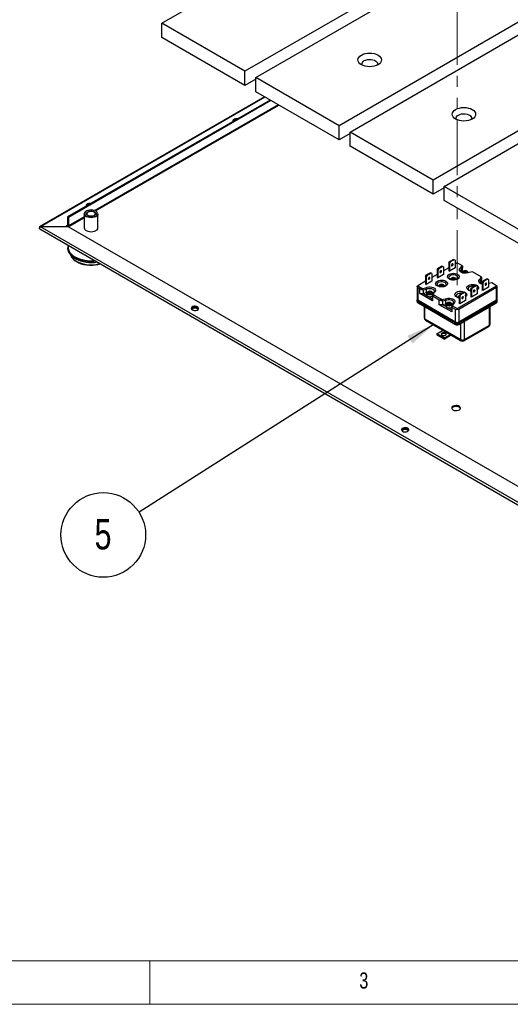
# Model space of a CAD drawing. Header units: millimetres. Extents: x 5 to 415, y 5 to 292.
# Tile 2 of 17: x 95 to 152, y 5 to 119. Entities that reach past the tile are written whole.
import ezdxf

# ---------------------------------------------------------------- set-up
doc = ezdxf.new("R2010")
doc.units = ezdxf.units.MM
doc.linetypes.add('PHANTOM', pattern=[12.7, 6.35, -1.27, 1.27, -1.27, 1.27, -1.27])
doc.layers.add('ZEICHNUNG', color=7, linetype='Continuous')
doc.styles.add('SLDTEXTSTYLE0', font='TXT', dxfattribs={"width": 0.75})
doc.dimstyles.new('SLDDIMSTYLE0', dxfattribs={"dimtxt": 0.18, "dimasz": 3.302, "dimexe": 0, "dimexo": 0.0625, "dimgap": 0, "dimtad": 0, "dimtih": 1, "dimtoh": 1, "dimdec": 0, "dimrnd": 1e-09, "dimzin": 0, "dimdsep": 46, "dimtxsty": 'Standard', "dimsah": 1, "dimcen": 0.09, "dimadec": 0, "dimazin": 0, "dimtfac": 3.302, "dimtdec": 0, "dimtofl": 0, "dimtmove": 0, "dimatfit": 3, "dimfxl": 0, "dimfrac": 2, "dimtolj": 1, "dimtzin": 0, "dimarcsym": 0})

# ---------------------------------------------------------------- blocks, each defined once
blk = doc.blocks.new('SW_NOTE_0_7')
at = {"layer": 'ZEICHNUNG', "color": 0}
blk.add_circle((-4.12, -2.62), 4.88, dxfattribs=at)
at = {"layer": 'ZEICHNUNG', "color": 0, "insert": (-4.15, -0.78), "char_height": 3.5, "attachment_point": 2, "style": 'SLDTEXTSTYLE0'}
blk.add_mtext('5', dxfattribs=at)

msp = doc.modelspace()

# ---------------------------------------------------------------- linework, layer by layer
at = {"color": 7, "linetype": 'Continuous', "lineweight": 25}
for p, q in [((111.38, 118.09), (140.67, 135)), ((150.27, 129.46), (120.97, 112.55)), ((122.24, 111.82), (151.53, 128.73)), ((161.13, 123.19), (131.83, 106.28)), ((133.1, 105.55), (162.39, 122.47)), ((120.97, 112.55), (111.38, 118.09)), ((111.38, 116.46), (111.38, 118.09)), ((171.99, 116.93), (142.69, 100.01)), ((120.97, 110.92), (111.38, 116.46)), ((143.95, 99.29), (173.25, 116.2)), ((120.97, 110.92), (120.97, 112.55)), ((122.24, 111.65), (120.97, 110.92)), ((131.83, 106.28), (122.24, 111.82)), ((122.24, 110.19), (122.24, 111.82)), ((131.83, 104.65), (122.24, 110.19)), ((123.24, 109.61), (97.33, 94.66)), ((123.88, 109.24), (100.53, 95.76)), ((123.98, 109.18), (100.63, 95.7)), ((103.76, 96.46), (124.89, 108.66)), ((131.83, 104.65), (131.83, 106.28)), ((133.1, 105.38), (131.83, 104.65)), ((142.69, 100.01), (133.1, 105.55)), ((133.1, 103.92), (133.1, 105.55)), ((142.69, 98.38), (133.1, 103.92)), ((142.69, 98.38), (142.69, 100.01)), ((143.95, 99.11), (142.69, 98.38)), ((153.55, 93.75), (143.95, 99.29)), ((143.95, 97.65), (143.95, 99.29)), ((153.55, 92.11), (143.95, 97.65)), ((100.63, 95.7), (100.53, 95.76)), ((100.53, 95.76), (100.53, 94.79)), ((100.61, 94.64), (102.46, 95.71)), ((100.63, 95.7), (100.63, 94.73)), ((102.46, 96.11), (102.46, 94.52)), ((104.03, 94.52), (104.03, 96.11)), ((97.32, 94.39), (155.7, 60.69)), ((97.4, 94.65), (100.53, 94.65)), ((97.4, 94.64), (97.4, 94.65)), ((155.77, 60.95), (97.4, 94.64)), ((100.63, 94.64), (97.4, 94.64)), ((100.4, 94.78), (100.35, 94.75)), ((100.35, 94.75), (100.53, 94.65)), ((100.45, 94.75), (100.4, 94.78)), ((100.4, 94.78), (100.4, 94.72)), ((100.53, 94.79), (100.63, 94.73)), ((100.53, 94.65), (100.53, 94.64)), ((100.63, 94.64), (155.77, 62.81)), ((100.8, 91.53), (100.91, 91.39)), ((100.84, 91.48), (100.87, 91.37)), ((145.04, 90.87), (144.59, 90.61)), ((145.12, 90.83), (144.66, 90.57)), ((145.12, 90.83), (145.04, 90.87)), ((145.22, 90.77), (145.12, 90.83)), ((143.15, 89.66), (143.25, 89.84)), ((143.32, 89.8), (143.22, 89.62)), ((143.7, 90.1), (143.25, 89.84)), ((143.25, 89.84), (143.32, 89.8)), ((143.78, 90.06), (143.32, 89.8)), ((143.78, 90.06), (143.7, 90.1)), ((143.88, 90), (143.78, 90.06)), ((143.88, 90), (143.88, 89.12)), ((144.49, 89.91), (143.88, 89.56)), ((144.49, 90.44), (144.59, 90.61)), ((144.56, 90.39), (144.49, 90.44)), ((144.49, 90.44), (144.49, 89.56)), ((144.66, 90.57), (144.56, 90.39)), ((144.56, 90.39), (144.56, 89.52)), ((145.22, 89.9), (144.56, 89.52)), ((144.59, 90.61), (144.66, 90.57)), ((145.22, 90.77), (145.22, 89.9)), ((145.44, 90.47), (145.22, 90.33)), ((145.99, 90.15), (145.44, 90.47)), ((145.87, 89.92), (145.99, 90.15)), ((146, 89.77), (145.87, 89.92)), ((146.05, 89.86), (145.99, 90.15)), ((146.05, 90.12), (145.99, 90.15)), ((146.05, 89.86), (146, 89.77)), ((146, 89.36), (146, 89.77)), ((146.05, 90.12), (146.05, 89.86)), ((146.05, 89.45), (146.05, 89.86)), ((141.81, 88.89), (141.91, 89.07)), ((141.88, 88.85), (141.81, 88.89)), ((141.81, 88.89), (141.81, 88.02)), ((141.98, 89.02), (141.88, 88.85)), ((141.88, 88.85), (141.88, 87.97)), ((142.36, 89.33), (141.91, 89.07)), ((141.91, 89.07), (141.98, 89.02)), ((142.44, 89.28), (141.98, 89.02)), ((142.44, 89.28), (142.36, 89.33)), ((142.54, 89.23), (142.44, 89.28)), ((142.54, 89.23), (142.54, 88.35)), ((143.15, 89.14), (142.54, 88.79)), ((143.22, 89.62), (143.15, 89.66)), ((143.15, 89.66), (143.15, 88.79)), ((143.15, 88.79), (143.22, 88.75)), ((143.22, 89.62), (143.22, 88.75)), ((143.88, 89.12), (143.22, 88.75)), ((144.49, 89.56), (144.56, 89.52)), ((144.66, 88.56), (144.66, 88.54)), ((144.66, 88.54), (144.66, 88.56)), ((144.84, 88.69), (145, 88.69)), ((144.84, 88.59), (144.84, 88.69)), ((144.87, 88.64), (144.87, 88.56)), ((145.02, 88.64), (144.87, 88.64)), ((144.87, 88.51), (144.87, 88.56)), ((145.02, 88.55), (144.87, 88.55)), ((145, 88.69), (145.12, 88.76)), ((145.12, 88.7), (145.02, 88.64)), ((145.02, 88.55), (145.02, 88.64)), ((145.12, 88.61), (145.02, 88.55)), ((145.12, 88.61), (145.12, 88.7)), ((145.12, 88.53), (145.12, 88.61)), ((145.15, 88.75), (145.15, 88.66)), ((145.15, 88.66), (145.31, 88.66)), ((145.16, 88.49), (145.16, 88.56)), ((145.28, 88.64), (145.17, 88.57)), ((145.32, 88.65), (145.19, 88.58)), ((145.37, 88.54), (145.37, 88.56)), ((145.37, 88.56), (145.37, 88.54)), ((146, 89.36), (145.98, 89.34)), ((146, 89.36), (146.05, 89.45)), ((146.02, 89.34), (146.02, 89.33)), ((146.02, 89.33), (146.02, 89.34)), ((146.26, 89.3), (146.13, 89.3)), ((146.2, 89.48), (146.36, 89.48)), ((146.2, 89.38), (146.2, 89.48)), ((146.24, 89.43), (146.24, 89.34)), ((146.38, 89.43), (146.24, 89.43)), ((146.38, 89.34), (146.24, 89.34)), ((146.24, 89.3), (146.24, 89.34)), ((146.28, 89.28), (146.28, 89.28)), ((146.36, 89.48), (146.49, 89.55)), ((146.48, 89.48), (146.38, 89.43)), ((146.38, 89.34), (146.38, 89.43)), ((146.48, 89.4), (146.38, 89.34)), ((146.38, 89.28), (146.38, 89.27)), ((146.47, 89.28), (146.39, 89.28)), ((146.48, 89.4), (146.48, 89.48)), ((146.48, 89.31), (146.48, 89.4)), ((146.52, 89.31), (146.48, 89.31)), ((146.52, 89.54), (146.52, 89.45)), ((146.52, 89.45), (146.67, 89.45)), ((146.52, 89.28), (146.52, 89.34)), ((146.65, 89.43), (146.53, 89.36)), ((146.68, 89.44), (146.56, 89.36)), ((146.74, 89.33), (146.74, 89.34)), ((146.74, 89.34), (146.74, 89.33)), ((147.22, 89.44), (146.83, 89.37)), ((148.21, 88.87), (147.22, 89.44)), ((148.1, 88.64), (148.21, 88.87)), ((148.1, 88.64), (148.22, 88.48)), ((148.21, 88.87), (148.27, 88.58)), ((148.27, 88.83), (148.21, 88.87)), ((148.27, 88.58), (148.22, 88.48)), ((148.27, 88.83), (148.27, 88.58)), ((148.27, 88.17), (148.27, 88.58)), ((148.9, 88.64), (148.45, 88.38)), ((148.98, 88.6), (148.53, 88.34)), ((148.98, 88.6), (148.9, 88.64)), ((149.08, 88.54), (148.98, 88.6)), ((149.08, 88.54), (149.08, 87.67)), ((140.82, 87.79), (140.9, 87.84)), ((140.82, 87.79), (140.82, 86.2)), ((141.81, 88.37), (140.9, 87.84)), ((140.9, 87.84), (141.44, 87.53)), ((140.9, 87.61), (140.9, 86.15)), ((141.16, 87.46), (140.9, 87.61)), ((141.16, 87.46), (141.44, 87.53)), ((141.16, 86.94), (141.16, 87.46)), ((141.16, 87.46), (141.54, 87.34)), ((141.44, 87.53), (141.84, 87.59)), ((141.54, 87.34), (141.44, 87.53)), ((141.91, 87.4), (141.54, 87.34)), ((141.81, 88.02), (141.88, 87.97)), ((141.91, 87.4), (141.84, 87.59)), ((142.54, 88.35), (141.88, 87.97)), ((141.91, 87), (141.91, 87.4)), ((143.29, 87.77), (143.29, 87.76)), ((143.3, 87.76), (143.29, 87.77)), ((143.54, 87.73), (143.4, 87.73)), ((143.47, 87.9), (143.64, 87.9)), ((143.47, 87.81), (143.47, 87.9)), ((143.51, 87.85), (143.51, 87.77)), ((143.65, 87.85), (143.51, 87.85)), ((143.51, 87.73), (143.51, 87.77)), ((143.65, 87.76), (143.51, 87.76)), ((143.55, 87.71), (143.55, 87.7)), ((143.64, 87.9), (143.76, 87.97)), ((143.75, 87.91), (143.65, 87.85)), ((143.65, 87.76), (143.65, 87.85)), ((143.75, 87.82), (143.65, 87.76)), ((143.66, 87.7), (143.65, 87.7)), ((143.74, 87.7), (143.66, 87.7)), ((143.75, 87.83), (143.75, 87.91)), ((143.75, 87.74), (143.75, 87.83)), ((143.79, 87.74), (143.75, 87.74)), ((143.79, 87.97), (143.79, 87.88)), ((143.79, 87.88), (143.94, 87.88)), ((143.79, 87.71), (143.79, 87.77)), ((143.92, 87.85), (143.81, 87.79)), ((143.95, 87.86), (143.83, 87.79)), ((144.01, 87.76), (144.01, 87.77)), ((144.01, 87.77), (144.01, 87.76)), ((144.9, 88.51), (144.76, 88.51)), ((144.91, 88.5), (144.91, 88.49)), ((145.02, 88.49), (145.01, 88.48)), ((145.11, 88.49), (145.02, 88.49)), ((145.16, 88.53), (145.12, 88.53)), ((145.44, 85.22), (149.99, 87.84)), ((149.99, 87.61), (145.65, 85.1)), ((147.01, 87.43), (147.11, 87.61)), ((147.09, 87.39), (147.01, 87.43)), ((147.01, 87.43), (147.01, 86.56)), ((147.19, 87.56), (147.09, 87.39)), ((147.57, 87.87), (147.11, 87.61)), ((147.11, 87.61), (147.19, 87.56)), ((147.64, 87.83), (147.19, 87.56)), ((147.64, 87.83), (147.57, 87.87)), ((147.74, 87.77), (147.64, 87.83)), ((147.74, 87.77), (147.74, 86.89)), ((148.2, 88.06), (148.22, 88.07)), ((148.22, 88.07), (148.22, 88.48)), ((148.22, 88.07), (148.27, 88.17)), ((148.24, 88.06), (148.24, 88.05)), ((148.24, 88.05), (148.24, 88.06)), ((148.37, 88.25), (148.27, 88.31)), ((148.35, 88.21), (148.45, 88.38)), ((148.42, 88.16), (148.35, 88.21)), ((148.35, 88.21), (148.35, 87.33)), ((148.53, 88.34), (148.42, 88.16)), ((148.42, 88.16), (148.42, 87.29)), ((149.08, 87.67), (148.42, 87.29)), ((148.45, 88.38), (148.53, 88.34)), ((148.69, 87.99), (148.67, 87.99)), ((148.7, 88.03), (148.7, 88.06)), ((148.74, 88.03), (148.7, 88.03)), ((148.74, 88.01), (148.74, 88.06)), ((148.77, 88.09), (148.75, 88.08)), ((149.44, 88.16), (149.08, 88.09)), ((149.99, 87.84), (149.44, 88.16)), ((149.99, 87.84), (150.07, 87.79)), ((149.99, 86.15), (149.99, 87.61)), ((150.07, 86.2), (150.07, 87.79)), ((142.62, 86.09), (141.16, 86.94)), ((141.16, 86.94), (141.54, 86.92)), ((141.54, 87.34), (141.54, 86.92)), ((141.54, 86.92), (141.56, 86.94)), ((141.91, 87), (141.56, 86.94)), ((141.56, 86.94), (141.95, 86.71)), ((141.93, 86.98), (141.93, 86.78)), ((141.93, 86.78), (141.95, 86.71)), ((141.99, 86.95), (142.11, 87.02)), ((142.15, 86.93), (142, 86.93)), ((142.17, 86.94), (142.01, 86.94)), ((142.11, 87.11), (142.27, 87.11)), ((142.11, 87.02), (142.11, 87.11)), ((142.15, 87.06), (142.15, 86.98)), ((142.29, 87.06), (142.15, 87.06)), ((142.29, 86.98), (142.15, 86.98)), ((142.15, 86.94), (142.15, 86.98)), ((142.15, 86.84), (142.15, 86.93)), ((142.17, 86.58), (142.62, 86.33)), ((142.29, 86.91), (142.18, 86.85)), ((142.3, 86.91), (142.18, 86.84)), ((142.19, 86.92), (142.19, 86.85)), ((142.27, 87.11), (142.4, 87.18)), ((142.39, 87.12), (142.29, 87.06)), ((142.29, 86.98), (142.29, 87.06)), ((142.39, 87.03), (142.29, 86.98)), ((142.45, 86.91), (142.29, 86.91)), ((142.47, 86.91), (142.3, 86.91)), ((142.39, 87.04), (142.39, 87.12)), ((142.39, 86.95), (142.39, 87.04)), ((142.43, 86.95), (142.39, 86.95)), ((142.42, 87.18), (142.42, 87.09)), ((142.42, 87.09), (142.58, 87.09)), ((142.43, 86.91), (142.43, 86.98)), ((142.56, 87.07), (142.44, 87)), ((142.59, 87.07), (142.47, 87)), ((142.47, 87), (142.47, 86.91)), ((142.62, 86.87), (142.67, 86.97)), ((142.62, 86.87), (142.62, 86.62)), ((142.68, 86.82), (142.62, 86.87)), ((142.68, 86.82), (142.62, 86.62)), ((142.62, 86.62), (142.62, 86.09)), ((143.38, 86.18), (142.62, 86.62)), ((142.65, 86.92), (142.65, 86.98)), ((142.79, 87.04), (142.67, 86.97)), ((142.79, 87.04), (142.68, 86.82)), ((142.68, 86.82), (143.67, 86.24)), ((143.67, 86.24), (144.06, 86.31)), ((144.06, 86.31), (144.13, 86.12)), ((145.52, 86.49), (145.52, 86.47)), ((145.52, 86.47), (145.52, 86.49)), ((145.67, 86.44), (145.62, 86.44)), ((145.67, 86.66), (145.77, 86.84)), ((145.75, 86.62), (145.67, 86.66)), ((145.67, 86.66), (145.67, 85.79)), ((145.85, 86.79), (145.75, 86.62)), ((145.75, 86.62), (145.75, 85.74)), ((146.23, 87.1), (145.77, 86.84)), ((145.77, 86.84), (145.85, 86.79)), ((146.3, 87.05), (145.85, 86.79)), ((146.02, 86.46), (145.99, 86.46)), ((146.04, 86.43), (145.99, 86.42)), ((146.02, 86.42), (146.02, 86.49)), ((146.09, 86.54), (146.03, 86.5)), ((146.3, 87.05), (146.23, 87.1)), ((146.4, 87), (146.3, 87.05)), ((146.4, 87), (146.4, 86.12)), ((146.4, 86.65), (146.4, 86.73)), ((146.88, 87.27), (146.88, 87.26)), ((146.88, 87.26), (146.88, 87.27)), ((147.01, 87.23), (146.99, 87.23)), ((147.09, 86.51), (147.01, 86.56)), ((147.09, 87.39), (147.09, 86.51)), ((147.74, 86.89), (147.09, 86.51)), ((147.33, 87.21), (147.33, 87.21)), ((147.38, 87.21), (147.33, 87.21)), ((147.38, 87.24), (147.34, 87.24)), ((147.38, 87.21), (147.38, 87.27)), ((147.43, 87.31), (147.39, 87.29)), ((148.42, 87.29), (148.35, 87.33)), ((140.82, 86.2), (140.9, 86.15)), ((140.82, 86.12), (140.82, 86)), ((140.9, 86.15), (145.24, 83.64)), ((145.44, 83.53), (140.9, 86.15)), ((145.24, 83.5), (140.9, 86)), ((140.9, 85.89), (140.9, 86)), ((140.9, 85.89), (145.24, 83.38)), ((140.91, 85.87), (145.25, 83.36)), ((140.92, 86.05), (145.27, 83.54)), ((141.65, 85.44), (141.65, 84.12)), ((143.67, 86.24), (143.38, 86.18)), ((143.38, 85.65), (143.38, 86.18)), ((143.76, 86.06), (143.38, 86.18)), ((144.84, 84.81), (143.38, 85.65)), ((143.76, 85.64), (143.38, 85.65)), ((143.67, 86.24), (143.76, 86.06)), ((144.13, 86.12), (143.76, 86.06)), ((143.76, 86.06), (143.76, 85.64)), ((143.76, 85.64), (143.78, 85.65)), ((144.13, 85.71), (143.78, 85.65)), ((143.78, 85.65), (144.17, 85.43)), ((144.13, 85.71), (144.13, 86.12)), ((144.15, 85.7), (144.15, 85.49)), ((144.15, 85.49), (144.17, 85.43)), ((144.21, 85.66), (144.33, 85.74)), ((144.37, 85.65), (144.22, 85.65)), ((144.39, 85.66), (144.23, 85.66)), ((144.33, 85.83), (144.5, 85.83)), ((144.33, 85.74), (144.33, 85.83)), ((144.37, 85.78), (144.37, 85.7)), ((144.51, 85.78), (144.37, 85.78)), ((144.37, 85.66), (144.37, 85.7)), ((144.51, 85.69), (144.37, 85.69)), ((144.37, 85.56), (144.37, 85.65)), ((144.39, 85.3), (144.84, 85.04)), ((144.51, 85.63), (144.4, 85.56)), ((144.53, 85.62), (144.4, 85.55)), ((144.41, 85.64), (144.41, 85.57)), ((144.5, 85.83), (144.62, 85.9)), ((144.61, 85.84), (144.51, 85.78)), ((144.51, 85.69), (144.51, 85.78)), ((144.61, 85.75), (144.51, 85.69)), ((144.67, 85.63), (144.52, 85.63)), ((144.69, 85.62), (144.53, 85.62)), ((144.61, 85.76), (144.61, 85.84)), ((144.61, 85.67), (144.61, 85.76)), ((144.65, 85.67), (144.61, 85.67)), ((144.65, 85.9), (144.65, 85.81)), ((144.65, 85.81), (144.8, 85.81)), ((144.65, 85.63), (144.65, 85.7)), ((144.78, 85.78), (144.66, 85.72)), ((144.81, 85.79), (144.69, 85.72)), ((144.69, 85.72), (144.69, 85.62)), ((144.84, 85.59), (144.89, 85.68)), ((144.84, 85.59), (144.84, 85.33)), ((144.9, 85.53), (144.84, 85.59)), ((144.9, 85.53), (144.84, 85.33)), ((145.24, 85.1), (144.84, 85.33)), ((144.84, 85.33), (144.84, 84.81)), ((144.87, 85.64), (144.87, 85.7)), ((145.02, 85.76), (144.89, 85.68)), ((145.02, 85.76), (144.9, 85.53)), ((144.9, 85.53), (145.44, 85.22)), ((149.99, 86.15), (145.44, 83.53)), ((145.44, 85.22), (145.44, 85.12)), ((145.62, 83.54), (149.97, 86.05)), ((145.64, 83.36), (149.98, 85.87)), ((145.65, 83.64), (149.99, 86.15)), ((149.99, 86), (145.65, 83.5)), ((145.65, 83.38), (149.99, 85.89)), ((145.75, 85.74), (145.67, 85.79)), ((146.4, 86.12), (145.75, 85.74)), ((149.16, 85.38), (146.28, 83.72)), ((149.16, 83.28), (149.16, 85.38)), ((149.24, 83.39), (149.24, 85.44)), ((150.07, 86.2), (149.99, 86.15)), ((149.99, 86.15), (150.07, 86.2)), ((149.99, 85.89), (149.99, 86)), ((150.07, 86), (150.07, 86.12)), ((141.73, 84.01), (145.87, 81.62)), ((145.24, 83.64), (145.24, 85.1)), ((145.65, 85.1), (145.65, 83.64)), ((141.79, 83.88), (145.93, 81.48)), ((145.24, 83.38), (145.24, 83.5)), ((145.44, 83.53), (145.44, 83.53)), ((145.65, 83.38), (145.65, 83.5)), ((146.22, 81.48), (149.1, 83.15)), ((146.28, 81.62), (146.28, 83.72)), ((146.28, 81.62), (149.16, 83.28)), ((143.12, 82.3), (143.82, 82.7)), ((143.12, 82.3), (143.12, 82.18)), ((143.98, 81.81), (143.12, 82.3)), ((143.12, 82.18), (143.98, 81.69)), ((143.98, 81.81), (144.68, 82.21)), ((144.69, 82.1), (143.98, 81.69)), ((143.98, 81.69), (143.98, 81.81))]:
    msp.add_line(p, q, dxfattribs=at)
at = {"color": 7, "linetype": 'PHANTOM', "lineweight": 18}
msp.add_line((145.44, 132.34), (145.44, 87.84), dxfattribs=at)
at = {"color": 8, "linetype": 'Continuous', "lineweight": 25}
for p, q in [((97.4, 94.65), (123.28, 109.59)), ((124.82, 108.7), (103.67, 96.49)), ((102.46, 95.79), (100.63, 94.73)), ((100.53, 94.79), (100.45, 94.75)), ((100.45, 94.75), (100.45, 94.69)), ((144.72, 88.52), (144.84, 88.59)), ((144.87, 88.56), (144.8, 88.51)), ((145.24, 88.61), (145.12, 88.61)), ((145.19, 88.58), (145.19, 88.5)), ((146.08, 89.31), (146.2, 89.38)), ((146.24, 89.34), (146.16, 89.3)), ((146.24, 89.29), (146.16, 89.29)), ((146.24, 89.28), (146.24, 89.29)), ((146.6, 89.4), (146.48, 89.4)), ((146.56, 89.36), (146.56, 89.29)), ((143.35, 87.74), (143.47, 87.81)), ((143.51, 87.77), (143.43, 87.73)), ((143.51, 87.72), (143.43, 87.72)), ((143.51, 87.71), (143.51, 87.72)), ((143.87, 87.83), (143.75, 87.83)), ((143.83, 87.79), (143.83, 87.71)), ((144.88, 88.51), (144.8, 88.51)), ((144.88, 88.49), (144.88, 88.51)), ((148.3, 88.03), (148.35, 88.06)), ((142.15, 86.98), (142.07, 86.94)), ((142.51, 87.04), (142.39, 87.04)), ((145.58, 86.45), (145.67, 86.51)), ((145.67, 86.44), (145.65, 86.44)), ((145.67, 86.45), (145.66, 86.44)), ((146.09, 86.54), (146.05, 86.54)), ((146.09, 86.53), (146.05, 86.51)), ((146.05, 86.51), (146.05, 86.44)), ((146.94, 87.24), (147.01, 87.28)), ((147.43, 87.33), (147.41, 87.33)), ((147.43, 87.3), (147.42, 87.29)), ((147.42, 87.29), (147.42, 87.26)), ((141.73, 84.01), (141.73, 85.39)), ((144.37, 85.7), (144.29, 85.66)), ((144.73, 85.76), (144.61, 85.76)), ((149.16, 85.38), (149.16, 85.39)), ((145.87, 81.62), (145.87, 83.5)), ((146.28, 83.72), (146.28, 83.73))]:
    msp.add_line(p, q, dxfattribs=at)
at = {"color": 7, "linetype": 'Continuous', "lineweight": 18}
for p, q in [((10, 10), (410, 10)), ((110, 10), (110, 5)), ((5, 5), (415, 5))]:
    msp.add_line(p, q, dxfattribs=at)
at = {"color": 7, "linetype": 'Continuous', "lineweight": 25, "flags": 128}
for points in [[(136.33, 113.31), (136.12, 113.21), (135.89, 113.14), (135.63, 113.1), (135.37, 113.08), (135.1, 113.1), (134.85, 113.14), (134.61, 113.21), (134.41, 113.31), (134.24, 113.43), (134.11, 113.56), (134.04, 113.71), (134.01, 113.86), (134.04, 114.02), (134.11, 114.16), (134.24, 114.3), (134.41, 114.42), (134.61, 114.52), (134.85, 114.59), (135.1, 114.63), (135.37, 114.65), (135.63, 114.63), (135.89, 114.59), (136.12, 114.52), (136.33, 114.42), (136.5, 114.3), (136.62, 114.16), (136.7, 114.02), (136.73, 113.86), (136.7, 113.71), (136.62, 113.56), (136.5, 113.43), (136.33, 113.31)], [(134.52, 113.25), (134.49, 113.32), (134.48, 113.44), (134.52, 113.57), (134.6, 113.68), (134.74, 113.78), (134.91, 113.85), (135.1, 113.9), (135.31, 113.93), (135.53, 113.92), (135.73, 113.88), (135.92, 113.82), (136.07, 113.73), (136.18, 113.62), (136.25, 113.51), (136.26, 113.38), (136.22, 113.26), (136.22, 113.25)], [(147.19, 107.04), (146.98, 106.94), (146.75, 106.87), (146.49, 106.83), (146.23, 106.81), (145.96, 106.83), (145.71, 106.87), (145.47, 106.94), (145.27, 107.04), (145.1, 107.16), (144.97, 107.3), (144.9, 107.44), (144.87, 107.6), (144.9, 107.75), (144.97, 107.89), (145.1, 108.03), (145.27, 108.15), (145.47, 108.25), (145.71, 108.32), (145.96, 108.36), (146.23, 108.38), (146.49, 108.36), (146.75, 108.32), (146.98, 108.25), (147.19, 108.15), (147.36, 108.03), (147.48, 107.89), (147.56, 107.75), (147.58, 107.6), (147.56, 107.44), (147.48, 107.3), (147.36, 107.16), (147.19, 107.04)], [(120.12, 107.07), (120.05, 107.08), (119.9, 107.07), (119.77, 107.04), (119.66, 106.97), (119.6, 106.9), (119.59, 106.81), (119.6, 106.77)], [(145.38, 106.98), (145.35, 107.05), (145.34, 107.17), (145.38, 107.3), (145.46, 107.41), (145.6, 107.51), (145.77, 107.58), (145.96, 107.64), (146.17, 107.66), (146.39, 107.65), (146.59, 107.61), (146.78, 107.55), (146.93, 107.46), (147.04, 107.35), (147.11, 107.24), (147.12, 107.11), (147.08, 106.99), (147.08, 106.98)], [(103.2, 97.3), (103.13, 97.31), (102.98, 97.3), (102.85, 97.27), (102.74, 97.21), (102.68, 97.13), (102.67, 97.04), (102.68, 97)], [(102.54, 96.01), (102.6, 95.93), (102.72, 95.85), (102.87, 95.78), (103.05, 95.74), (103.25, 95.72), (103.44, 95.74), (103.62, 95.78), (103.77, 95.85), (103.89, 95.93), (103.93, 95.98)], [(102.86, 96.37), (103, 96.43), (103.16, 96.46), (103.33, 96.46), (103.49, 96.43), (103.63, 96.37), (103.73, 96.29), (103.78, 96.2), (103.78, 96.1), (103.73, 96.01), (103.63, 95.93), (103.49, 95.87), (103.33, 95.84), (103.16, 95.84), (103, 95.87), (102.86, 95.93), (102.76, 96.01), (102.71, 96.1), (102.71, 96.2), (102.76, 96.29), (102.86, 96.37)], [(102.9, 96.31), (102.8, 96.23), (102.76, 96.14), (102.76, 96.05), (102.82, 95.96), (102.88, 95.92)], [(103.61, 95.92), (103.65, 95.94), (103.72, 96.03), (103.74, 96.12), (103.71, 96.21), (103.62, 96.29), (103.5, 96.35), (103.35, 96.39), (103.18, 96.39), (103.03, 96.37), (102.9, 96.31)], [(102.69, 94.2), (102.85, 94.12), (103.04, 94.08), (103.25, 94.06), (103.45, 94.08), (103.64, 94.12), (103.8, 94.2), (103.93, 94.29), (104, 94.4), (104.03, 94.52)], [(103.81, 90.65), (103.57, 90.62), (103.2, 90.61), (102.83, 90.63), (102.46, 90.68), (102.11, 90.76), (101.79, 90.86), (101.49, 90.99), (101.23, 91.14), (101, 91.32), (100.82, 91.5), (100.69, 91.71), (100.6, 91.92), (100.57, 92.13), (100.57, 92.22)], [(100.87, 91.37), (100.88, 91.36), (100.9, 91.31)], [(144.8, 90.18), (144.81, 90.14), (144.82, 90.12), (144.85, 90.12), (144.89, 90.13), (144.92, 90.16), (144.95, 90.2), (144.97, 90.24), (144.98, 90.28), (144.97, 90.32), (144.95, 90.34), (144.92, 90.35), (144.89, 90.34), (144.85, 90.31), (144.82, 90.27), (144.81, 90.22), (144.8, 90.18)], [(146.83, 89.37), (146.68, 89.31), (146.5, 89.28), (146.31, 89.27), (146.13, 89.3), (145.97, 89.35), (145.84, 89.43), (145.75, 89.52), (145.7, 89.63), (145.71, 89.73), (145.77, 89.84), (145.87, 89.92)], [(142.12, 88.63), (142.13, 88.6), (142.15, 88.58), (142.18, 88.57), (142.21, 88.58), (142.25, 88.61), (142.28, 88.65), (142.3, 88.7), (142.3, 88.74), (142.3, 88.78), (142.28, 88.8), (142.25, 88.8), (142.21, 88.79), (142.18, 88.76), (142.15, 88.72), (142.13, 88.68), (142.12, 88.63)], [(143.46, 89.41), (143.47, 89.37), (143.49, 89.35), (143.52, 89.34), (143.55, 89.35), (143.59, 89.38), (143.61, 89.42), (143.63, 89.47), (143.64, 89.51), (143.63, 89.55), (143.61, 89.57), (143.59, 89.58), (143.55, 89.56), (143.52, 89.54), (143.49, 89.5), (143.47, 89.45), (143.46, 89.41)], [(144.54, 89.15), (144.68, 89.22), (144.85, 89.26), (145.04, 89.27), (145.22, 89.25), (145.39, 89.2), (145.53, 89.13), (145.63, 89.04), (145.68, 88.94), (145.69, 88.84), (145.65, 88.73), (145.56, 88.64), (145.43, 88.56), (145.26, 88.51), (145.08, 88.49), (144.9, 88.49), (144.72, 88.52), (144.57, 88.58), (144.45, 88.66), (144.37, 88.76), (144.34, 88.86), (144.36, 88.97), (144.42, 89.07), (144.54, 89.15)], [(145.44, 88.57), (145.49, 88.62), (145.54, 88.71), (145.54, 88.81), (145.49, 88.9), (145.39, 88.98), (145.26, 89.04), (145.1, 89.07), (144.93, 89.07), (144.77, 89.04), (144.64, 88.98)], [(148.35, 88.02), (148.19, 88.07), (148.06, 88.14), (147.97, 88.24), (147.93, 88.34), (147.93, 88.45), (147.99, 88.55), (148.1, 88.64)], [(141.84, 87.59), (141.99, 87.65), (142.17, 87.69), (142.35, 87.69), (142.53, 87.67), (142.7, 87.61), (142.83, 87.54), (142.92, 87.44), (142.96, 87.34), (142.96, 87.23), (142.9, 87.13), (142.79, 87.04)], [(142.67, 86.97), (142.77, 87.04), (142.82, 87.14), (142.82, 87.23), (142.77, 87.33), (142.67, 87.4), (142.53, 87.46), (142.37, 87.49), (142.2, 87.49), (142.04, 87.46), (141.91, 87.4)], [(143.17, 88.37), (143.32, 88.43), (143.49, 88.47), (143.67, 88.48), (143.86, 88.46), (144.02, 88.42), (144.16, 88.35), (144.26, 88.26), (144.32, 88.16), (144.33, 88.05), (144.28, 87.95), (144.19, 87.85), (144.06, 87.78), (143.9, 87.72), (143.72, 87.7), (143.54, 87.7), (143.36, 87.74), (143.21, 87.79), (143.08, 87.87), (143, 87.97), (142.97, 88.08), (142.99, 88.18), (143.06, 88.28), (143.17, 88.37)], [(144.08, 87.78), (144.13, 87.83), (144.18, 87.92), (144.18, 88.02), (144.13, 88.11), (144.03, 88.19), (143.89, 88.25), (143.74, 88.28), (143.57, 88.28), (143.41, 88.25), (143.27, 88.19)], [(147.01, 87.22), (146.95, 87.24), (146.79, 87.3), (146.67, 87.38), (146.59, 87.48), (146.56, 87.58), (146.58, 87.69), (146.65, 87.79), (146.76, 87.87)], [(146.76, 87.87), (146.91, 87.94), (147.08, 87.97), (147.26, 87.99), (147.44, 87.97), (147.61, 87.92), (147.75, 87.85), (147.85, 87.76), (147.91, 87.66), (147.91, 87.55), (147.87, 87.45), (147.78, 87.36), (147.74, 87.33)], [(148.66, 87.95), (148.67, 87.91), (148.69, 87.89), (148.72, 87.88), (148.75, 87.9), (148.79, 87.92), (148.82, 87.96), (148.84, 88.01), (148.84, 88.05), (148.84, 88.09), (148.82, 88.11), (148.79, 88.12), (148.75, 88.11), (148.72, 88.08), (148.69, 88.04), (148.67, 87.99), (148.66, 87.95)], [(148.74, 88), (148.72, 88), (148.67, 87.99)], [(142.54, 86.84), (142.42, 86.79), (142.29, 86.78), (142.15, 86.79), (142.04, 86.84), (141.96, 86.9), (141.93, 86.98)], [(142.4, 87.18), (142.31, 87.2), (142.22, 87.19), (142.13, 87.17), (142.06, 87.14), (142.01, 87.1), (141.97, 87.05), (141.97, 87), (141.99, 86.95)], [(142.65, 86.98), (142.62, 86.9), (142.54, 86.84)], [(144.06, 86.31), (144.21, 86.37), (144.39, 86.4), (144.58, 86.41), (144.76, 86.38), (144.92, 86.33), (145.05, 86.26), (145.14, 86.16), (145.19, 86.06), (145.18, 85.95), (145.12, 85.85), (145.02, 85.76)], [(145.67, 86.43), (145.58, 86.45), (145.43, 86.51), (145.31, 86.59), (145.23, 86.69), (145.2, 86.79), (145.21, 86.9), (145.28, 87), (145.39, 87.08)], [(145.39, 87.08), (145.54, 87.15), (145.71, 87.19), (145.9, 87.2), (146.08, 87.18), (146.25, 87.13), (146.39, 87.06), (146.49, 86.97), (146.54, 86.87), (146.55, 86.77), (146.51, 86.66), (146.41, 86.57), (146.4, 86.56)], [(145.99, 86.4), (145.99, 86.37), (146.01, 86.35), (146.04, 86.34), (146.08, 86.35), (146.11, 86.38), (146.14, 86.42), (146.16, 86.46), (146.17, 86.51), (146.16, 86.55), (146.14, 86.57), (146.11, 86.57), (146.08, 86.56), (146.04, 86.53), (146.01, 86.49), (145.99, 86.45), (145.99, 86.4)], [(147.32, 87.18), (147.33, 87.14), (147.35, 87.12), (147.38, 87.11), (147.41, 87.12), (147.45, 87.15), (147.48, 87.19), (147.5, 87.24), (147.51, 87.28), (147.5, 87.32), (147.48, 87.34), (147.45, 87.35), (147.41, 87.33), (147.38, 87.31), (147.35, 87.27), (147.33, 87.22), (147.32, 87.18)], [(114.91, 85.05), (115.03, 85), (115.18, 84.98), (115.33, 84.99), (115.46, 85.02), (115.57, 85.08), (115.63, 85.16), (115.64, 85.25), (115.6, 85.33), (115.52, 85.4), (115.4, 85.45), (115.25, 85.47), (115.11, 85.47), (114.97, 85.43), (114.86, 85.37), (114.8, 85.29), (114.79, 85.21), (114.83, 85.12), (114.91, 85.05)], [(115.63, 85.17), (115.6, 85.21), (115.52, 85.28), (115.4, 85.33), (115.25, 85.36), (115.11, 85.35), (114.97, 85.31), (114.86, 85.25), (114.8, 85.17), (114.8, 85.17)], [(115.52, 85.27), (115.6, 85.2), (115.63, 85.16)], [(140.9, 86), (140.86, 86.03), (140.84, 86.06), (140.82, 86.09), (140.82, 86.12), (140.82, 86.15), (140.84, 86.18), (140.84, 86.19)], [(144.89, 85.68), (144.99, 85.76), (145.04, 85.85), (145.04, 85.95), (144.99, 86.04), (144.89, 86.12), (144.75, 86.18), (144.59, 86.21), (144.43, 86.21), (144.27, 86.18), (144.13, 86.12)], [(144.76, 85.55), (144.65, 85.51), (144.51, 85.49), (144.37, 85.51), (144.26, 85.55), (144.18, 85.62), (144.15, 85.7)], [(144.62, 85.9), (144.53, 85.91), (144.44, 85.91), (144.36, 85.89), (144.28, 85.86), (144.23, 85.82), (144.2, 85.77), (144.19, 85.72), (144.21, 85.66)], [(144.87, 85.7), (144.84, 85.62), (144.76, 85.55)], [(143.7, 82.37), (143.64, 82.32), (143.62, 82.26), (143.64, 82.19), (143.7, 82.14), (143.79, 82.1), (143.9, 82.09), (144.01, 82.1), (144.11, 82.14), (144.17, 82.19), (144.19, 82.26), (144.17, 82.32), (144.11, 82.37), (144.01, 82.41), (143.9, 82.42), (143.79, 82.41), (143.7, 82.37)], [(143.64, 82.2), (143.64, 82.2), (143.7, 82.26)], [(144.96, 73.52), (145.1, 73.46), (145.26, 73.44), (145.42, 73.44), (145.58, 73.48), (145.71, 73.54), (145.79, 73.62), (145.83, 73.71), (145.8, 73.81), (145.73, 73.9), (145.61, 73.97), (145.46, 74.01), (145.3, 74.02), (145.13, 74), (144.99, 73.95), (144.88, 73.88), (144.82, 73.79), (144.82, 73.69), (144.86, 73.6), (144.96, 73.52)], [(145.68, 73.82), (145.54, 73.87), (145.38, 73.9), (145.21, 73.9), (145.06, 73.86), (144.93, 73.8), (144.85, 73.72), (144.82, 73.67)], [(145.82, 73.67), (145.77, 73.74), (145.68, 73.82)], [(139.16, 71.06), (139.28, 71.01), (139.42, 70.98), (139.57, 70.99), (139.71, 71.03), (139.81, 71.09), (139.87, 71.17), (139.89, 71.25), (139.85, 71.34), (139.76, 71.41), (139.64, 71.46), (139.5, 71.48), (139.35, 71.47), (139.21, 71.43), (139.11, 71.37), (139.05, 71.3), (139.03, 71.21), (139.07, 71.13), (139.16, 71.06)], [(139.88, 71.17), (139.85, 71.22), (139.76, 71.29), (139.64, 71.34), (139.5, 71.36), (139.35, 71.35), (139.21, 71.32), (139.11, 71.26), (139.05, 71.18), (139.04, 71.17)], [(139.76, 71.28), (139.85, 71.21), (139.87, 71.17)]]:
    msp.add_lwpolyline(points, dxfattribs=at)
at = {"color": 8, "linetype": 'Continuous', "lineweight": 25, "flags": 128}
for points in [[(103.93, 95.98), (103.96, 96.04), (103.99, 96.15), (103.96, 96.26), (103.89, 96.36), (103.77, 96.45), (103.62, 96.52), (103.44, 96.56), (103.25, 96.58), (103.05, 96.56), (102.87, 96.52), (102.72, 96.45)], [(104.03, 96.11), (104, 96), (103.93, 95.89), (103.8, 95.79), (103.64, 95.72), (103.45, 95.68), (103.25, 95.66), (103.04, 95.68), (102.85, 95.72), (102.69, 95.79), (102.57, 95.89), (102.49, 96), (102.46, 96.11)], [(102.72, 96.45), (102.6, 96.36), (102.53, 96.26), (102.5, 96.15), (102.53, 96.04), (102.54, 96.01)], [(100.63, 92.48), (100.6, 92.32), (100.61, 92.11), (100.67, 91.89), (100.77, 91.69), (100.93, 91.5), (101.13, 91.32), (101.37, 91.16)], [(145.12, 88.76), (145.04, 88.77), (144.95, 88.77), (144.86, 88.75), (144.79, 88.72), (144.73, 88.67), (144.7, 88.63), (144.69, 88.57), (144.71, 88.53)], [(146.49, 89.55), (146.4, 89.56), (146.31, 89.55), (146.22, 89.53), (146.15, 89.5), (146.1, 89.46), (146.07, 89.41), (146.06, 89.36), (146.07, 89.31)], [(143.76, 87.97), (143.67, 87.98), (143.58, 87.98), (143.5, 87.96), (143.42, 87.93), (143.37, 87.89), (143.34, 87.84), (143.33, 87.79), (143.35, 87.74)], [(145.67, 86.66), (145.65, 86.65), (145.59, 86.6), (145.56, 86.56), (145.55, 86.5), (145.57, 86.46)]]:
    msp.add_lwpolyline(points, dxfattribs=at)
at = {"color": 7, "linetype": 'Continuous', "lineweight": 25}
for centre, radius, start, end in [((119.93, 106.57), 0.386, 89.6595, 148.5021), ((119.93, 106.55), 0.391, 93.5595, 146.4351), ((103.01, 96.8), 0.386, 89.6595, 148.5021), ((103.01, 96.78), 0.391, 93.5595, 146.4351), ((102.85, 96.08), 0.394, 114.3096, 174.3702), ((100.48, 94.79), 0.046, 230.7967, 9.214), ((100.48, 94.73), 0.145, 323.379, 2.9998), ((102.85, 94.55), 0.394, 185.6298, 245.6904), ((102.28, 92.49), 1.76, 218.7786, 241.2592), ((103.25, 94.47), 3.96, 242.7736, 280.1047), ((144.72, 90.33), 0.18, 294.7913, 5.214), ((146.08, 89.55), 0.23, 110.4505, 237.0799), ((142.05, 88.78), 0.18, 294.7914, 5.214), ((143.39, 89.56), 0.18, 294.7914, 5.214), ((144.72, 88.76), 0.23, 110.4505, 237.0799), ((145.09, 88.46), 0.299, 42.6642, 77.3412), ((146.45, 89.25), 0.299, 42.6642, 77.3412), ((143.35, 87.98), 0.23, 110.4505, 237.0799), ((143.72, 87.67), 0.299, 42.6642, 77.3412), ((146.94, 87.48), 0.23, 110.4505, 237.0799), ((147.24, 86.95), 0.835, 79.1955, 117.0925), ((147.58, 87.48), 0.191, 327.2566, 32.7434), ((148.3, 88.27), 0.23, 110.4505, 237.0799), ((148.59, 88.1), 0.18, 294.7913, 5.2141), ((142.29, 86.26), 0.828, 82.9418, 117.1571), ((142.22, 87.13), 0.299, 222.6642, 257.3412), ((142.29, 87.03), 0.467, 254.8456, 313.7609), ((142.29, 87.32), 0.499, 257.4814, 297.2091), ((142.36, 86.89), 0.299, 42.6642, 77.3412), ((142.47, 87.01), 0.138, 289.8617, 27.8453), ((145.58, 86.69), 0.23, 110.4505, 237.0799), ((145.88, 86.16), 0.835, 79.1955, 117.0925), ((145.91, 86.55), 0.18, 294.7914, 5.214), ((147.25, 87.32), 0.18, 294.7914, 5.214), ((115.22, 84.8), 0.554, 57.8895, 139.6788), ((115.22, 84.66), 0.582, 50.19, 129.81), ((140.96, 86.02), 0.144, 185.6948, 245.6253), ((140.95, 86), 0.0549, 122.6055, 177.3945), ((140.92, 85.89), 0.0171, 172.7442, 235.9436), ((144.51, 84.98), 0.828, 82.9418, 117.1571), ((144.44, 85.85), 0.299, 222.6642, 257.3412), ((144.52, 85.75), 0.467, 254.8456, 313.7609), ((144.51, 86.04), 0.499, 257.4814, 297.2091), ((144.58, 85.6), 0.299, 42.6642, 77.3412), ((144.69, 85.73), 0.138, 289.8617, 27.8453), ((149.94, 86), 0.0549, 2.6055, 57.3945), ((149.97, 85.89), 0.0176, 305.0133, 6.2988), ((149.95, 86.12), 0.123, 290.2153, 32.5318), ((149.93, 86.02), 0.144, 294.3747, 354.3052), ((141.93, 84.12), 0.286, 180, 240.0027), ((145.3, 83.49), 0.0549, 122.6055, 177.3945), ((145.44, 83.89), 0.439, 242.6097, 297.3903), ((145.44, 83.77), 0.439, 242.6097, 297.3903), ((145.26, 83.38), 0.018, 245.6929, 305.6176), ((145.44, 83.88), 0.384, 242.6097, 297.3903), ((145.44, 83.71), 0.384, 242.6097, 297.3903), ((145.59, 83.49), 0.0549, 2.6055, 57.3945), ((145.63, 83.38), 0.018, 234.3824, 294.3071), ((148.96, 83.39), 0.286, 299.9973, 0), ((143.9, 81.95), 0.369, 43.132, 122.7034), ((144.58, 82.27), 0.204, 301.8805, 329.1942), ((146.08, 82.01), 0.439, 242.6097, 297.3903), ((146.08, 81.73), 0.286, 240.0027, 299.9973), ((139.47, 70.81), 0.554, 57.8895, 139.6788), ((139.46, 70.66), 0.582, 50.19, 129.81)]:
    msp.add_arc(centre, radius, start, end, dxfattribs=at)
at = {"color": 8, "linetype": 'Continuous', "lineweight": 25}
for centre, radius, start, end in [((102.2, 91.93), 1.44, 205.6619, 242.7831), ((103.23, 94.75), 4.04, 242.6567, 276.188), ((103.26, 94.03), 3.79, 242.9586, 285.5878), ((145.22, 88.58), 0.114, 329.348, 33.2968), ((146.59, 89.37), 0.114, 329.348, 33.2968), ((143.86, 87.8), 0.114, 329.348, 33.2968), ((147.06, 87.3), 0.138, 109.9533, 205.3507), ((148.41, 88.09), 0.131, 119.5266, 206.6367), ((140.97, 86.15), 0.115, 169.5289, 247.533), ((149.92, 86.15), 0.113, 291.4007, 11.5373), ((141.79, 84.14), 0.144, 185.6948, 245.6253), ((141.87, 83.99), 0.137, 172.7442, 235.9436), ((145.26, 83.38), 0.0171, 172.7442, 235.9436), ((145.63, 83.38), 0.0176, 305.0133, 6.2988), ((149.02, 83.26), 0.141, 305.0133, 6.2988), ((149.1, 83.41), 0.144, 294.3747, 354.3052), ((146.01, 81.6), 0.137, 172.7442, 235.9436), ((146.14, 81.6), 0.141, 305.0133, 6.2988)]:
    msp.add_arc(centre, radius, start, end, dxfattribs=at)
at = {"color": 7, "linetype": 'Continuous', "lineweight": 25}
for centre, major_axis, ratio, start_param, end_param in [((144.84, 88.66), (0.0317, -0.0317), 0.517687, 0.477697, 2.048493), ((144.84, 88.56), (0.033, -0.0191), 0.717483, 0.39274, 1.963536), ((145, 88.66), (-0.0095, 0.0356), 0.317858, 4.012029, 5.582825), ((145.15, 88.75), (0.033, 0.0571), 0.239187, 1.459685, 2.748853), ((145.15, 88.63), (0.0317, 0.0317), 0.517687, 1.0931, 2.663896), ((145.19, 88.55), (0.033, -0.0191), 0.717483, 1.963536, 3.534332), ((145.35, 88.63), (0.0859, 0.023), 0.317858, 1.767468, 2.271156), ((146.2, 89.45), (0.0317, -0.0317), 0.517687, 0.477697, 2.048493), ((146.2, 89.35), (0.033, -0.0191), 0.717483, 0.39274, 1.963536), ((146.24, 89.26), (0.0317, 0.0317), 0.517687, 5.805489, 7.376285), ((146.36, 89.45), (-0.0095, 0.0356), 0.317858, 4.012029, 5.582825), ((146.39, 89.24), (-0.0095, 0.0356), 0.317858, 5.582825, 6.368142), ((146.52, 89.53), (0.033, 0.0571), 0.239187, 1.459685, 2.748853), ((146.52, 89.42), (0.0317, 0.0317), 0.517687, 1.0931, 2.663896), ((146.56, 89.33), (0.033, -0.0191), 0.717483, 1.963536, 3.534332), ((146.71, 89.42), (0.0859, 0.023), 0.317858, 1.767468, 2.271156), ((141.1, 87.96), (0.202, 0.35), 0.577335, 2.356235, 3.141633), ((143.47, 87.87), (0.0317, -0.0317), 0.517687, 0.477697, 2.048493), ((143.47, 87.78), (0.033, -0.0191), 0.717483, 0.39274, 1.963536), ((143.51, 87.69), (0.0317, 0.0317), 0.517687, 5.805489, 7.376285), ((143.64, 87.87), (-0.0095, 0.0356), 0.317858, 4.012029, 5.582825), ((143.67, 87.67), (-0.0095, 0.0356), 0.317858, 5.582825, 6.368142), ((143.79, 87.96), (0.033, 0.0571), 0.239187, 1.459685, 2.748853), ((143.79, 87.85), (0.0317, 0.0317), 0.517687, 1.0931, 2.663896), ((143.83, 87.76), (0.033, -0.0191), 0.717483, 1.963536, 3.534332), ((143.98, 87.85), (0.0859, 0.023), 0.317858, 1.767468, 2.271156), ((144.88, 88.48), (0.0317, 0.0317), 0.517687, 5.805489, 7.376285), ((145.03, 88.45), (-0.0095, 0.0356), 0.317858, 5.582825, 6.368142), ((148.78, 88.05), (0.033, -0.0191), 0.717483, 2.333706, 3.534332), ((149.79, 87.96), (-0.202, 0.35), 0.577335, 3.141552, 3.92695), ((142.29, 87.04), (0.253, 0.437), 0.577335, 2.690606, 3.59266), ((141.96, 86.9), (0.0859, 0.023), 0.317858, 0.870436, 1.204211), ((142.11, 87.08), (0.0317, -0.0317), 0.517687, 0.477697, 2.048493), ((142.11, 86.99), (0.033, -0.0191), 0.717483, 0.39274, 1.963536), ((142.15, 86.9), (0.0317, 0.0317), 0.517687, 5.805489, 7.376285), ((142.15, 86.79), (0.033, 0.0571), 0.239187, 0.39274, 0.896428), ((142.27, 87.08), (-0.0095, 0.0356), 0.317858, 4.012029, 5.582825), ((142.3, 86.88), (-0.0095, 0.0356), 0.317858, 5.582825, 6.368142), ((142.42, 87.17), (0.033, 0.0571), 0.239187, 1.459685, 2.748853), ((142.42, 87.06), (0.0317, 0.0317), 0.517687, 1.0931, 2.663896), ((142.47, 86.97), (0.033, -0.0191), 0.717483, 1.963536, 3.534332), ((142.47, 86.88), (-0.0317, 0.0317), 0.517687, 5.190086, 5.805489), ((142.62, 87.06), (0.0859, 0.023), 0.317858, 1.767468, 2.271156), ((146.05, 86.48), (0.033, -0.0191), 0.717483, 1.963536, 3.534332), ((147.42, 87.26), (0.033, -0.0191), 0.717483, 1.963536, 3.534332), ((141.1, 86.03), (0.286, -0.165), 0.00007, 2.356235, 3.141633), ((144.51, 85.76), (0.253, 0.437), 0.577335, 2.690606, 3.59266), ((144.18, 85.62), (0.0859, 0.023), 0.317858, 0.870436, 1.204211), ((144.33, 85.8), (0.0317, -0.0317), 0.517687, 0.477697, 2.048493), ((144.33, 85.71), (0.033, -0.0191), 0.717483, 0.39274, 1.963536), ((144.37, 85.62), (0.0317, 0.0317), 0.517687, 5.805489, 7.376285), ((144.37, 85.51), (0.033, 0.0571), 0.239187, 0.39274, 0.896428), ((144.5, 85.8), (-0.0095, 0.0356), 0.317858, 4.012029, 5.582825), ((144.53, 85.6), (-0.0095, 0.0356), 0.317858, 5.582825, 6.368142), ((144.65, 85.89), (0.033, 0.0571), 0.239187, 1.459685, 2.748853), ((144.65, 85.78), (0.0317, 0.0317), 0.517687, 1.0931, 2.663896), ((144.69, 85.69), (0.033, -0.0191), 0.717483, 1.963536, 3.534332), ((144.69, 85.6), (0.0317, -0.0317), 0.517687, 2.048493, 2.663896), ((144.84, 85.78), (0.0859, 0.023), 0.317858, 1.767468, 2.271156), ((145.44, 85.45), (0.202, 0.35), 0.577335, 3.141633, 3.927031), ((145.44, 85.45), (-0.202, 0.35), 0.577335, 2.356154, 3.141552), ((145.44, 83.53), (0.286, -0.165), 0.00007, 1.570837, 2.356235), ((145.44, 83.53), (0.286, 0.165), 0.00007, 0.785358, 1.570756)]:
    msp.add_ellipse(centre, major_axis=major_axis, ratio=ratio, start_param=start_param, end_param=end_param, dxfattribs=at)
for points, knots in [([(97.4, 94.65), (97.39, 94.65), (97.36, 94.67), (97.33, 94.66), (97.3, 94.63), (97.29, 94.59), (97.3, 94.55), (97.31, 94.52), (97.31, 94.52)], [0, 0, 0, 0, 0.189796, 0.379592, 0.569388, 0.759184, 0.948979, 1, 1, 1, 1]), ([(97.32, 94.39), (97.32, 94.39), (97.31, 94.39), (97.3, 94.42), (97.29, 94.46), (97.3, 94.51), (97.33, 94.56), (97.36, 94.61), (97.39, 94.63), (97.4, 94.64)], [0, 0, 0, 0, 0.000034, 0.166695, 0.333356, 0.500017, 0.666678, 0.833339, 1, 1, 1, 1]), ([(100.61, 92.49), (100.59, 92.43), (100.56, 92.35), (100.56, 92.26), (100.56, 92.25)], [0, 0, 0, 0, 0.823772, 1, 1, 1, 1]), ([(100.9, 91.3), (100.93, 91.25), (100.98, 91.13), (101.12, 90.95), (101.3, 90.79), (101.45, 90.68), (101.59, 90.6), (101.73, 90.52), (101.96, 90.42), (102.25, 90.33), (102.56, 90.26), (102.89, 90.22), (103.22, 90.21), (103.55, 90.22), (103.87, 90.26), (104.13, 90.3), (104.27, 90.35), (104.31, 90.36)], [0, 0, 0, 0, 0.064264, 0.139266, 0.215569, 0.28943, 0.307018, 0.348156, 0.425863, 0.503489, 0.581, 0.658413, 0.735767, 0.81311, 0.890488, 0.967943, 1, 1, 1, 1]), ([(145.12, 88.76), (145.12, 88.76), (145.13, 88.76), (145.14, 88.76), (145.14, 88.76)], [0, 0, 0, 0, 0.026037, 1, 1, 1, 1]), ([(145.14, 88.76), (145.15, 88.76), (145.15, 88.76), (145.15, 88.75), (145.15, 88.75)], [0, 0, 0, 0, 0.973963, 1, 1, 1, 1]), ([(145.31, 88.66), (145.31, 88.66), (145.31, 88.66), (145.32, 88.66), (145.32, 88.66)], [0, 0, 0, 0, 0.026037, 1, 1, 1, 1]), ([(145.32, 88.66), (145.32, 88.65), (145.32, 88.65), (145.32, 88.65), (145.32, 88.65)], [0, 0, 0, 0, 0.973963, 1, 1, 1, 1]), ([(146.49, 89.55), (146.49, 89.55), (146.49, 89.55), (146.5, 89.55), (146.51, 89.55)], [0, 0, 0, 0, 0.026037, 1, 1, 1, 1]), ([(146.51, 89.55), (146.51, 89.55), (146.51, 89.54), (146.52, 89.54), (146.52, 89.54)], [0, 0, 0, 0, 0.973963, 1, 1, 1, 1]), ([(146.67, 89.45), (146.67, 89.45), (146.68, 89.45), (146.68, 89.45), (146.69, 89.44)], [0, 0, 0, 0, 0.026037, 1, 1, 1, 1]), ([(146.69, 89.44), (146.68, 89.44), (146.68, 89.44), (146.68, 89.44), (146.68, 89.44)], [0, 0, 0, 0, 0.973963, 1, 1, 1, 1]), ([(143.76, 87.97), (143.76, 87.97), (143.77, 87.97), (143.77, 87.97), (143.78, 87.97)], [0, 0, 0, 0, 0.026037, 1, 1, 1, 1]), ([(143.78, 87.97), (143.78, 87.97), (143.79, 87.97), (143.79, 87.97), (143.79, 87.97)], [0, 0, 0, 0, 0.973963, 1, 1, 1, 1]), ([(143.94, 87.88), (143.94, 87.88), (143.95, 87.87), (143.95, 87.87), (143.96, 87.87)], [0, 0, 0, 0, 0.026037, 1, 1, 1, 1]), ([(143.96, 87.87), (143.96, 87.87), (143.96, 87.86), (143.95, 87.86), (143.95, 87.86)], [0, 0, 0, 0, 0.973963, 1, 1, 1, 1]), ([(141.98, 86.94), (141.98, 86.94), (141.98, 86.94), (141.99, 86.95), (141.99, 86.95)], [0, 0, 0, 0, 0.973963, 1, 1, 1, 1]), ([(142, 86.93), (142, 86.93), (141.99, 86.93), (141.99, 86.93), (141.98, 86.94)], [0, 0, 0, 0, 0.026037, 1, 1, 1, 1]), ([(142.16, 86.83), (142.16, 86.84), (142.15, 86.84), (142.15, 86.84), (142.15, 86.84)], [0, 0, 0, 0, 0.973963, 1, 1, 1, 1]), ([(142.18, 86.84), (142.18, 86.84), (142.17, 86.84), (142.17, 86.83), (142.16, 86.83)], [0, 0, 0, 0, 0.026037, 1, 1, 1, 1]), ([(142.4, 87.18), (142.4, 87.18), (142.4, 87.19), (142.41, 87.19), (142.41, 87.19)], [0, 0, 0, 0, 0.0260374, 1, 1, 1, 1]), ([(142.41, 87.19), (142.42, 87.18), (142.42, 87.18), (142.42, 87.18), (142.42, 87.18)], [0, 0, 0, 0, 0.973963, 1, 1, 1, 1]), ([(142.58, 87.09), (142.58, 87.09), (142.58, 87.09), (142.59, 87.08), (142.59, 87.08)], [0, 0, 0, 0, 0.026037, 1, 1, 1, 1]), ([(142.59, 87.08), (142.59, 87.08), (142.59, 87.08), (142.59, 87.07), (142.59, 87.07)], [0, 0, 0, 0, 0.973963, 1, 1, 1, 1]), ([(144.2, 85.65), (144.21, 85.66), (144.21, 85.66), (144.21, 85.66), (144.21, 85.66)], [0, 0, 0, 0, 0.973963, 1, 1, 1, 1]), ([(144.22, 85.65), (144.22, 85.65), (144.21, 85.65), (144.21, 85.65), (144.2, 85.65)], [0, 0, 0, 0, 0.026037, 1, 1, 1, 1]), ([(144.38, 85.55), (144.38, 85.55), (144.38, 85.56), (144.37, 85.56), (144.37, 85.56)], [0, 0, 0, 0, 0.973963, 1, 1, 1, 1]), ([(144.4, 85.55), (144.4, 85.55), (144.4, 85.55), (144.39, 85.55), (144.38, 85.55)], [0, 0, 0, 0, 0.026037, 1, 1, 1, 1]), ([(144.62, 85.9), (144.62, 85.9), (144.63, 85.9), (144.63, 85.9), (144.64, 85.9)], [0, 0, 0, 0, 0.026037, 1, 1, 1, 1]), ([(144.64, 85.9), (144.64, 85.9), (144.64, 85.9), (144.65, 85.9), (144.65, 85.9)], [0, 0, 0, 0, 0.973963, 1, 1, 1, 1]), ([(144.8, 85.81), (144.8, 85.81), (144.81, 85.8), (144.81, 85.8), (144.82, 85.8)], [0, 0, 0, 0, 0.026037, 1, 1, 1, 1]), ([(144.82, 85.8), (144.82, 85.8), (144.81, 85.79), (144.81, 85.79), (144.81, 85.79)], [0, 0, 0, 0, 0.973963, 1, 1, 1, 1])]:
    msp.add_open_spline(points, degree=3, knots=knots, dxfattribs=at)

# ---------------------------------------------------------------- block references
at = {"layer": 'ZEICHNUNG', "color": 7}
msp.add_blockref('SW_NOTE_0_7', (108.77, 61.72), dxfattribs=at)

# ---------------------------------------------------------------- texts
at = {"color": 7, "linetype": 'Continuous', "lineweight": 0, "insert": (134.17, 8.67), "char_height": 1.85, "attachment_point": 1, "style": 'SLDTEXTSTYLE0'}
msp.add_mtext('3', dxfattribs=at)

# ---------------------------------------------------------------- leaders
at = {"layer": 'ZEICHNUNG', "color": 7}
msp.add_leader([(142.79, 83.39), (108.77, 61.72)], dimstyle='SLDDIMSTYLE0', dxfattribs=at)

doc.saveas('drawing.dxf')
